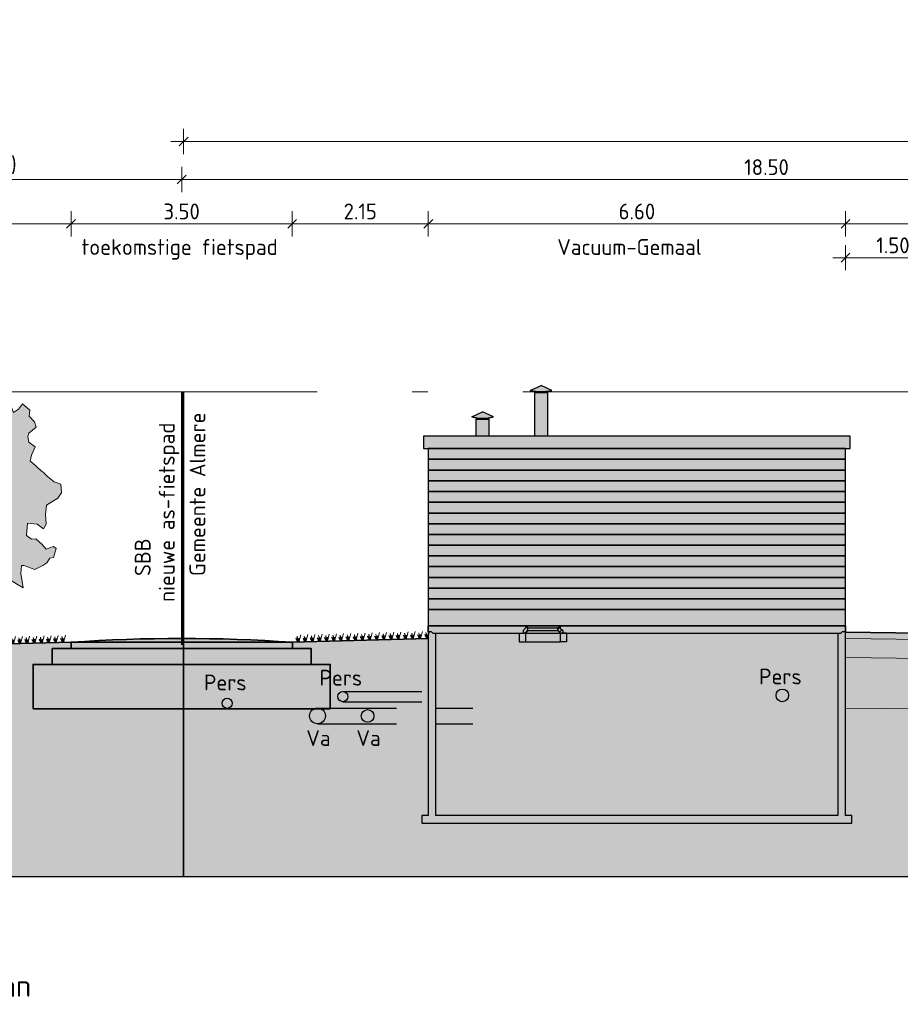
# Model space of a CAD drawing. Header units: metres. Extents: x 150805 to 161014, y 478675 to 486369.
# Tile 34 of 35: x 160978 to 160992, y 478707 to 478722. Entities that reach past the tile are written whole.
import ezdxf

# ---------------------------------------------------------------- set-up
doc = ezdxf.new("R2010")
doc.units = ezdxf.units.M
for name, pattern in [('AL-NAP_LIJN', [15.25, 12, -1.5, 0.25, -1.5]), ('DASHED2', [0.375, 0.25, -0.125]), ('XX-HART', [12, 4, -2, 0, -2, 4])]:
    doc.linetypes.add(name, pattern=pattern)
doc.layers.get('0').update_dxf_attribs({"lineweight": 25})
doc.layers.get('Defpoints').update_dxf_attribs({"lineweight": 25, "true_color": 0xff7fff})
for name, color, linetype, lineweight in [('N-WE-GR-BOOM-1e-A', 90, 'Continuous', 25), ('N-WE-GR-BOOM-1e-SD', 90, 'Continuous', 25), ('N-WE-VH-KANTVERHARDING-G', 7, 'Continuous', 35), ('X-XX-AL-M', 7, 'Continuous', 18), ('X-XX-AL-NAP-G', 7, 'AL-NAP_LIJN', 18), ('X-XX-AL-PROFIEL-B-G', 7, 'Continuous', 9), ('X-XX-AL-T25', 7, 'Continuous', 25), ('X-XX-AL-T35', 7, 'Continuous', 35)]:
    doc.layers.add(name, color=color, linetype=linetype, lineweight=lineweight)
for name, color, linetype, lineweight, true_color in [('N-WE-GR-BOOM-S', 7, 'Continuous', 40, 0x009900), ('N-WE-KG-GRENS_PERCEEL-G', 150, 'KG-PERCEEL', 35, 0x007fff), ('X-XX-AL-HARTLIJN-G', 7, 'XX-HART', 35, 0xff2e2e)]:
    doc.layers.add(name, color=color, linetype=linetype, lineweight=lineweight, true_color=true_color)
doc.layers.add('N-WE-GR-WEGEN-A', color=7, linetype='Continuous', lineweight=40, true_color=0xffd6ad, transparency=0.4)
doc.styles.add('NLCS-ISO-M100-T25', font='NLCS-ISO.ttf')
doc.styles.add('NLCS-ISO-M100-T35', font='NLCS-ISO.ttf')
doc.styles.get("Standard").update_dxf_attribs({"font": 'NLCS-ISO.ttf'})
doc.linetypes.add('KG-PERCEEL', pattern='A,5.5,-2,["P",Standard,S=1.8,R=0,X=-0.5,Y=-0.9],-2,5.5,-2,[5,NLCS.shx,S=0.75,R=0,X=0,Y=0],-2', length=19)
doc.dimstyles.new('NLCS-M100-T25-SCHRAP-X_L2_H1', dxfattribs={"dimscale": 0.1, "dimtxt": 2.5, "dimasz": 1.4, "dimexe": 2, "dimexo": 2, "dimgap": 0.7, "dimtad": 1, "dimzin": 0, "dimdsep": 46, "dimtxsty": 'NLCS-ISO-M100-T25', "dimblk": 'OBLIQUE', "dimcen": 0, "dimdle": 2, "dimclrd": 256, "dimclre": 256, "dimclrt": 256, "dimadec": 1, "dimazin": 0, "dimtfac": 1, "dimtofl": 0, "dimtmove": 1, "dimatfit": 0, "dimldrblk": 'OBLIQUE', "dimfxl": 2, "dimfxlon": 1, "dimtfill": 1, "dimtfillclr": 254, "dimtolj": 1, "dimtzin": 0, "dimlwd": 18, "dimlwe": 18, "dimarcsym": 0})

# ---------------------------------------------------------------- blocks, each defined once
blk = doc.blocks.new('_Oblique')
at = {"color": 0, "linetype": 'ByBlock', "lineweight": -2}
blk.add_line((-0.5, -0.5), (0.5, 0.5), dxfattribs=at)
blk = doc.blocks.new('*D65')
at = {"layer": 'Defpoints', "color": 0, "transparency": 16777216}
for p in [(160980.67, 478719.78), (160999.17, 478719.286), (160980.67, 478717.622)]:
    blk.add_point(p, dxfattribs=at)
at = {"layer": 'X-XX-AL-M', "linetype": 'Continuous', "lineweight": 18, "transparency": 16777216}
for p, q in [((160980.67, 478719.58), (160980.67, 478719.98)), ((160999.17, 478719.58), (160999.17, 478719.98)), ((160999.37, 478719.78), (160980.47, 478719.78))]:
    blk.add_line(p, q, dxfattribs=at)
at = {"layer": 'X-XX-AL-M', "lineweight": 18, "transparency": 16777216, "xscale": 0.14, "yscale": 0.14, "zscale": 0.14, "rotation": 180}
blk.add_blockref('_Oblique', (160980.67, 478719.78), dxfattribs=at)
at = {"layer": 'X-XX-AL-M', "lineweight": 18, "transparency": 16777216, "xscale": 0.14, "yscale": 0.14, "zscale": 0.14}
blk.add_blockref('_Oblique', (160999.17, 478719.78), dxfattribs=at)
at = {"layer": 'X-XX-AL-M', "transparency": 16777216, "insert": (160989.92, 478719.975), "char_height": 0.25, "attachment_point": 5, "style": 'NLCS-ISO-M100-T25', "bg_fill": 3, "box_fill_scale": 1.1, "bg_fill_color": 256, "bg_fill_true_color": 13158600, "bg_fill_transparency": 0}
blk.add_mtext('\\A1;18.50', dxfattribs=at)
blk = doc.blocks.new('*D66')
at = {"layer": 'Defpoints', "color": 0, "transparency": 16777216}
for p in [(160978.92, 478719.079), (160978.92, 478712.393), (160974.392, 478711.933)]:
    blk.add_point(p, dxfattribs=at)
at = {"layer": 'X-XX-AL-M', "linetype": 'Continuous', "lineweight": 18, "transparency": 16777216}
for p, q in [((160974.392, 478718.879), (160974.392, 478719.279)), ((160978.92, 478718.879), (160978.92, 478719.279)), ((160974.192, 478719.079), (160979.12, 478719.079))]:
    blk.add_line(p, q, dxfattribs=at)
at = {"layer": 'X-XX-AL-M', "lineweight": 18, "transparency": 16777216, "xscale": 0.14, "yscale": 0.14, "zscale": 0.14, "rotation": 180}
blk.add_blockref('_Oblique', (160974.392, 478719.079), dxfattribs=at)
at = {"layer": 'X-XX-AL-M', "lineweight": 18, "transparency": 16777216, "xscale": 0.14, "yscale": 0.14, "zscale": 0.14}
blk.add_blockref('_Oblique', (160978.92, 478719.079), dxfattribs=at)
at = {"layer": 'X-XX-AL-M', "transparency": 16777216, "insert": (160976.656, 478719.274), "char_height": 0.25, "attachment_point": 5, "style": 'NLCS-ISO-M100-T25', "bg_fill": 3, "box_fill_scale": 1.1, "bg_fill_color": 256, "bg_fill_true_color": 13158600, "bg_fill_transparency": 0}
blk.add_mtext('\\A1;ca. 4.53', dxfattribs=at)
blk = doc.blocks.new('*D67')
at = {"layer": 'Defpoints', "color": 0, "transparency": 16777216}
for p in [(160982.418, 478719.079), (160978.92, 478712.393), (160982.418, 478712.473)]:
    blk.add_point(p, dxfattribs=at)
at = {"layer": 'X-XX-AL-M', "linetype": 'Continuous', "lineweight": 18, "transparency": 16777216}
for p, q in [((160978.92, 478718.879), (160978.92, 478719.279)), ((160982.418, 478718.879), (160982.418, 478719.279)), ((160978.72, 478719.079), (160982.618, 478719.079))]:
    blk.add_line(p, q, dxfattribs=at)
at = {"layer": 'X-XX-AL-M', "lineweight": 18, "transparency": 16777216, "xscale": 0.14, "yscale": 0.14, "zscale": 0.14, "rotation": 180}
blk.add_blockref('_Oblique', (160978.92, 478719.079), dxfattribs=at)
at = {"layer": 'X-XX-AL-M', "lineweight": 18, "transparency": 16777216, "xscale": 0.14, "yscale": 0.14, "zscale": 0.14}
blk.add_blockref('_Oblique', (160982.418, 478719.079), dxfattribs=at)
at = {"layer": 'X-XX-AL-M', "transparency": 16777216, "insert": (160980.669, 478719.274), "char_height": 0.25, "attachment_point": 5, "style": 'NLCS-ISO-M100-T25', "bg_fill": 3, "box_fill_scale": 1.1, "bg_fill_color": 256, "bg_fill_true_color": 13158600, "bg_fill_transparency": 0}
blk.add_mtext('\\A1;3.50', dxfattribs=at)
blk = doc.blocks.new('*D68')
at = {"layer": 'Defpoints', "color": 0, "transparency": 16777216}
for p in [(160991.17, 478722.306), (160995.92, 478719.079), (160995.92, 478712.926)]:
    blk.add_point(p, dxfattribs=at)
at = {"layer": 'X-XX-AL-M', "linetype": 'Continuous', "lineweight": 18, "transparency": 16777216}
for p, q in [((160991.17, 478719.279), (160991.17, 478718.879)), ((160995.92, 478718.879), (160995.92, 478719.279)), ((160990.97, 478719.079), (160996.12, 478719.079))]:
    blk.add_line(p, q, dxfattribs=at)
at = {"layer": 'X-XX-AL-M', "lineweight": 18, "transparency": 16777216, "xscale": 0.14, "yscale": 0.14, "zscale": 0.14, "rotation": 180}
blk.add_blockref('_Oblique', (160991.17, 478719.079), dxfattribs=at)
at = {"layer": 'X-XX-AL-M', "lineweight": 18, "transparency": 16777216, "xscale": 0.14, "yscale": 0.14, "zscale": 0.14}
blk.add_blockref('_Oblique', (160995.92, 478719.079), dxfattribs=at)
at = {"layer": 'X-XX-AL-M', "transparency": 16777216, "insert": (160993.545, 478719.274), "char_height": 0.25, "attachment_point": 5, "style": 'NLCS-ISO-M100-T25', "bg_fill": 3, "box_fill_scale": 1.1, "bg_fill_color": 256, "bg_fill_true_color": 13158600, "bg_fill_transparency": 0}
blk.add_mtext('\\A1;4.75', dxfattribs=at)
blk = doc.blocks.new('*D71')
at = {"layer": 'Defpoints', "color": 0, "transparency": 16777216}
for p in [(161008.13, 478720.38), (160980.7, 478717.622), (161008.13, 478716.423)]:
    blk.add_point(p, dxfattribs=at)
at = {"layer": 'X-XX-AL-M', "linetype": 'Continuous', "lineweight": 18, "transparency": 16777216}
for p, q in [((160980.7, 478720.18), (160980.7, 478720.58)), ((161008.13, 478720.18), (161008.13, 478720.58)), ((160980.5, 478720.38), (161008.33, 478720.38))]:
    blk.add_line(p, q, dxfattribs=at)
at = {"layer": 'X-XX-AL-M', "lineweight": 18, "transparency": 16777216, "xscale": 0.14, "yscale": 0.14, "zscale": 0.14, "rotation": 180}
blk.add_blockref('_Oblique', (160980.7, 478720.38), dxfattribs=at)
at = {"layer": 'X-XX-AL-M', "lineweight": 18, "transparency": 16777216, "xscale": 0.14, "yscale": 0.14, "zscale": 0.14}
blk.add_blockref('_Oblique', (161008.13, 478720.38), dxfattribs=at)
at = {"layer": 'X-XX-AL-M', "transparency": 16777216, "insert": (160994.415, 478720.6), "char_height": 0.25, "attachment_point": 5, "style": 'NLCS-ISO-M100-T25', "bg_fill": 3, "box_fill_scale": 1.1, "bg_fill_color": 256, "bg_fill_true_color": 13158600, "bg_fill_transparency": 0}
blk.add_mtext('\\A1;var. 27.43 (RVB)', dxfattribs=at)
blk = doc.blocks.new('*D72')
at = {"layer": 'Defpoints', "color": 0, "transparency": 16777216}
for p in [(160973.25, 478719.78), (160980.67, 478717.622), (160973.25, 478716.423)]:
    blk.add_point(p, dxfattribs=at)
at = {"layer": 'X-XX-AL-M', "linetype": 'Continuous', "lineweight": 18, "transparency": 16777216}
for p, q in [((160973.25, 478719.58), (160973.25, 478719.98)), ((160980.67, 478719.58), (160980.67, 478719.98)), ((160980.87, 478719.78), (160973.05, 478719.78))]:
    blk.add_line(p, q, dxfattribs=at)
at = {"layer": 'X-XX-AL-M', "lineweight": 18, "transparency": 16777216, "xscale": 0.14, "yscale": 0.14, "zscale": 0.14, "rotation": 180}
blk.add_blockref('_Oblique', (160973.25, 478719.78), dxfattribs=at)
at = {"layer": 'X-XX-AL-M', "lineweight": 18, "transparency": 16777216, "xscale": 0.14, "yscale": 0.14, "zscale": 0.14}
blk.add_blockref('_Oblique', (160980.67, 478719.78), dxfattribs=at)
at = {"layer": 'X-XX-AL-M', "transparency": 16777216, "insert": (160976.96, 478720), "char_height": 0.25, "attachment_point": 5, "style": 'NLCS-ISO-M100-T25', "bg_fill": 3, "box_fill_scale": 1.1, "bg_fill_color": 256, "bg_fill_true_color": 13158600, "bg_fill_transparency": 0}
blk.add_mtext('\\A1;var. 7.42 (SBB)', dxfattribs=at)
blk = doc.blocks.new('*D62')
at = {"layer": 'Defpoints', "color": 0, "transparency": 16777216}
for p in [(160991.17, 478722.306), (160984.57, 478719.079), (160984.57, 478715.723)]:
    blk.add_point(p, dxfattribs=at)
at = {"layer": 'X-XX-AL-M', "linetype": 'Continuous', "lineweight": 18, "transparency": 16777216}
for p, q in [((160984.57, 478718.879), (160984.57, 478719.279)), ((160991.17, 478719.279), (160991.17, 478718.879)), ((160991.37, 478719.079), (160984.37, 478719.079))]:
    blk.add_line(p, q, dxfattribs=at)
at = {"layer": 'X-XX-AL-M', "lineweight": 18, "transparency": 16777216, "xscale": 0.14, "yscale": 0.14, "zscale": 0.14, "rotation": 180}
blk.add_blockref('_Oblique', (160984.57, 478719.079), dxfattribs=at)
at = {"layer": 'X-XX-AL-M', "lineweight": 18, "transparency": 16777216, "xscale": 0.14, "yscale": 0.14, "zscale": 0.14}
blk.add_blockref('_Oblique', (160991.17, 478719.079), dxfattribs=at)
at = {"layer": 'X-XX-AL-M', "transparency": 16777216, "insert": (160987.87, 478719.274), "char_height": 0.25, "attachment_point": 5, "style": 'NLCS-ISO-M100-T25', "bg_fill": 3, "box_fill_scale": 1.1, "bg_fill_color": 256, "bg_fill_true_color": 13158600, "bg_fill_transparency": 0}
blk.add_mtext('\\A1;6.60', dxfattribs=at)
blk = doc.blocks.new('*D63')
at = {"layer": 'Defpoints', "color": 0, "transparency": 16777216}
for p in [(160982.418, 478719.079), (160984.57, 478715.723), (160982.418, 478712.473)]:
    blk.add_point(p, dxfattribs=at)
at = {"layer": 'X-XX-AL-M', "linetype": 'Continuous', "lineweight": 18, "transparency": 16777216}
for p, q in [((160982.418, 478718.879), (160982.418, 478719.279)), ((160984.57, 478718.879), (160984.57, 478719.279)), ((160984.77, 478719.079), (160982.218, 478719.079))]:
    blk.add_line(p, q, dxfattribs=at)
at = {"layer": 'X-XX-AL-M', "lineweight": 18, "transparency": 16777216, "xscale": 0.14, "yscale": 0.14, "zscale": 0.14, "rotation": 180}
blk.add_blockref('_Oblique', (160982.418, 478719.079), dxfattribs=at)
at = {"layer": 'X-XX-AL-M', "lineweight": 18, "transparency": 16777216, "xscale": 0.14, "yscale": 0.14, "zscale": 0.14}
blk.add_blockref('_Oblique', (160984.57, 478719.079), dxfattribs=at)
at = {"layer": 'X-XX-AL-M', "transparency": 16777216, "insert": (160983.494, 478719.274), "char_height": 0.25, "attachment_point": 5, "style": 'NLCS-ISO-M100-T25', "bg_fill": 3, "box_fill_scale": 1.1, "bg_fill_color": 256, "bg_fill_true_color": 13158600, "bg_fill_transparency": 0}
blk.add_mtext('\\A1;2.15', dxfattribs=at)
blk = doc.blocks.new('*D64')
at = {"layer": 'Defpoints', "linetype": 'Continuous', "lineweight": 18, "transparency": 16777216}
for p, q in [((160991.17, 478718.343), (160991.17, 478718.743)), ((160992.67, 478718.343), (160992.67, 478718.743)), ((160992.87, 478718.543), (160990.97, 478718.543))]:
    blk.add_line(p, q, dxfattribs=at)
at = {"layer": 'Defpoints', "color": 0, "transparency": 16777216}
for p in [(160991.17, 478718.543), (160991.17, 478715.723), (160992.67, 478712.073)]:
    blk.add_point(p, dxfattribs=at)
at = {"layer": 'Defpoints', "lineweight": 18, "transparency": 16777216, "xscale": 0.14, "yscale": 0.14, "zscale": 0.14, "rotation": 180}
blk.add_blockref('_Oblique', (160991.17, 478718.543), dxfattribs=at)
at = {"layer": 'Defpoints', "lineweight": 18, "transparency": 16777216, "xscale": 0.14, "yscale": 0.14, "zscale": 0.14}
blk.add_blockref('_Oblique', (160992.67, 478718.543), dxfattribs=at)
at = {"layer": 'Defpoints', "transparency": 16777216, "insert": (160991.92, 478718.738), "char_height": 0.25, "attachment_point": 5, "style": 'NLCS-ISO-M100-T25', "bg_fill": 3, "box_fill_scale": 1.1, "bg_fill_color": 256, "bg_fill_true_color": 13158600, "bg_fill_transparency": 0}
blk.add_mtext('\\A1;1.50', dxfattribs=at)
blk = doc.blocks.new('SGR-BOOM_S01_V_ZIJ-D')
at = {"layer": 'N-WE-GR-BOOM-1e-A', "transparency": 33554585}
h = blk.add_hatch(color=256, dxfattribs=at)
h.dxf.hatch_style = 1
h.set_gradient(color1=(254, 204, 102), color2=(108, 181, 90), tint=1, name='CYLINDER')
h.paths.add_polyline_path([(-1.056, 11.496), (-0.874, 11.68), (-0.792, 11.622), (-0.684, 11.475), (-0.477, 11.294), (-0.312, 11.337), (-0.253, 11.231), (-0.105, 11.091), (0.102, 11.028), (0.349, 11.012), (0.538, 10.99), (0.556, 10.931), (0.353, 10.535), (0.462, 10.124), (0.668, 10.149), (0.893, 10.004), (1.224, 9.8), (1.454, 9.761), (1.661, 9.663), (1.763, 9.457), (1.582, 9.209), (1.643, 8.962), (1.849, 8.94), (1.975, 8.676), (2.018, 8.511), (1.795, 8.362), (1.797, 8.115), (2.062, 8.035), (2.188, 7.789), (2.376, 7.896), (2.539, 8.062), (2.829, 7.858), (2.807, 7.67), (3.015, 7.489), (3.081, 7.325), (2.794, 7.134), (2.753, 7.034), (2.796, 6.845), (3.044, 6.706), (2.899, 6.434), (2.842, 6.251), (2.942, 6.187), (3.274, 5.943), (3.357, 5.902), (3.523, 5.762), (3.795, 5.599), (4.06, 5.519), (4.086, 5.248), (3.94, 5.082), (3.489, 4.855), (3.45, 4.566), (3.476, 4.254), (3.371, 4.112), (3.122, 4.252), (2.734, 4.29), (2.695, 3.901), (2.902, 3.779), (3.067, 3.798), (3.316, 3.611), (3.482, 3.471), (3.77, 3.556), (3.87, 3.492), (3.772, 3.203), (3.625, 3.184), (3.503, 3.036), (3.339, 2.952), (3.033, 2.826), (2.597, 2.946), (2.497, 2.946), (2.475, 2.698), (2.561, 2.246), (2.337, 2.35), (2.023, 2.512), (1.652, 2.527), (1.282, 2.4), (1.018, 2.357), (0.91, 2.645), (1.031, 2.934), (0.824, 3.038), (0.559, 2.995), (0.534, 3.219), (0.303, 3.447), (-0.274, 3.442), (-0.497, 3.358), (-0.618, 2.986), (-0.906, 2.86), (-1.193, 2.793), (-1.315, 2.568), (-1.354, 2.256), (-1.624, 2.154), (-1.931, 2.21), (-2.175, 1.879), (-2.504, 1.694), (-2.669, 1.816), (-3.066, 2.019), (-3.33, 1.952), (-3.536, 2.015), (-3.622, 2.427), (-3.376, 2.593), (-3.278, 2.818), (-3.279, 3.006), (-3.544, 2.981), (-3.61, 3.169), (-3.752, 3.25), (-3.981, 3.207), (-4.247, 3.328), (-4.249, 3.535), (-4.086, 3.724), (-3.988, 4.013), (-4.048, 4.195), (-4.115, 4.483), (-3.869, 4.633), (-3.682, 4.817), (-3.684, 5.046), (-3.891, 5.145), (-3.933, 5.333), (-3.958, 5.515), (-4.061, 5.826), (-3.854, 5.787), (-3.691, 5.912), (-3.798, 6.117), (-3.758, 6.3), (-3.595, 6.425), (-3.572, 6.59), (-3.657, 6.818), (-3.782, 7.024), (-3.701, 7.207), (-3.519, 7.291), (-3.497, 7.456), (-3.482, 7.827), (-3.73, 7.948), (-3.832, 8.136), (-3.485, 8.239), (-3.297, 8.281), (-3.115, 8.348), (-2.868, 8.432), (-2.745, 8.392), (-2.64, 8.575), (-2.642, 8.846), (-2.477, 8.847), (-2.336, 8.889), (-2.479, 9.053), (-2.523, 9.383), (-2.359, 9.507), (-2.179, 9.815), (-2.222, 10.085), (-1.993, 10.128), (-1.911, 10.212), (-2.036, 10.334), (-2.143, 10.475), (-1.955, 10.582), (-1.626, 10.644), (-1.402, 10.628), (-1.197, 10.753), (-1.239, 10.876), (-1.405, 10.975), (-1.177, 11.165), (-1.036, 11.266)])
h = blk.add_hatch(color=256, dxfattribs=at)
h.dxf.hatch_style = 1
h.set_gradient(color1=(99, 100, 102), color2=(88, 186, 72), tint=1, name='INVCURVED')
h.paths.add_polyline_path([(-0.098, 2.001), (0.128, 2.415), (0.374, 2.664), (0.861, 3.02), (0.824, 3.038), (0.559, 2.995), (0.557, 3.016), (0.044, 2.703), (-0.243, 2.43), (-0.285, 2.553), (-0.229, 2.989), (-0.233, 3.442), (-0.274, 3.442), (-0.497, 3.358), (-0.618, 2.986), (-0.646, 2.974), (-0.573, 2.492), (-0.693, 2.079), (-1.09, 2.364), (-1.33, 2.45), (-1.356, 2.244), (-1.064, 2.093), (-0.774, 1.848), (-0.648, 1.502), (-0.667, 0.925), (-0.846, 0.488), (-1.08, 0), (0, 0), (-0.126, 0.287), (-0.227, 0.452), (-0.296, 0.904), (-0.259, 1.505)])
at = {"lineweight": 0}
for p, q in [((-0.233, 3.442), (-0.229, 2.989)), ((-0.573, 2.492), (-0.646, 2.974)), ((-0.229, 2.989), (-0.285, 2.553)), ((0.044, 2.703), (0.557, 3.016)), ((0.861, 3.02), (0.374, 2.664)), ((-0.693, 2.079), (-0.573, 2.492)), ((-0.285, 2.553), (-0.243, 2.43)), ((-0.243, 2.43), (0.044, 2.703)), ((0.374, 2.664), (0.128, 2.415)), ((-1.368, 2.251), (-1.064, 2.093)), ((-1.33, 2.45), (-1.09, 2.364)), ((-1.09, 2.364), (-0.693, 2.079)), ((0.128, 2.415), (-0.098, 2.001)), ((-1.064, 2.093), (-0.774, 1.848)), ((-0.098, 2.001), (-0.259, 1.505)), ((-0.774, 1.848), (-0.648, 1.502)), ((-0.648, 1.502), (-0.667, 0.925)), ((-0.259, 1.505), (-0.296, 0.904)), ((-0.667, 0.925), (-0.846, 0.488)), ((-0.296, 0.904), (-0.227, 0.452)), ((-0.846, 0.488), (-1.08, 0)), ((-0.227, 0.452), (-0.126, 0.287)), ((-1.08, 0), (0, 0)), ((-0.126, 0.287), (0, 0))]:
    blk.add_line(p, q, dxfattribs=at)
at = {"lineweight": 0, "flags": 128}
blk.add_lwpolyline([(-1.056, 11.496), (-0.874, 11.68), (-0.792, 11.622), (-0.684, 11.475), (-0.477, 11.294), (-0.312, 11.337), (-0.253, 11.231), (-0.105, 11.091), (0.102, 11.028), (0.349, 11.012), (0.538, 10.99), (0.556, 10.931), (0.353, 10.535), (0.462, 10.124), (0.668, 10.149), (0.893, 10.004), (1.224, 9.8), (1.454, 9.761), (1.661, 9.663), (1.763, 9.457), (1.582, 9.209), (1.643, 8.962), (1.849, 8.94), (1.975, 8.676), (2.018, 8.511), (1.795, 8.362), (1.797, 8.115), (2.062, 8.035), (2.188, 7.789), (2.376, 7.896), (2.539, 8.062), (2.829, 7.858), (2.807, 7.67), (3.015, 7.489), (3.081, 7.325), (2.794, 7.134), (2.753, 7.034), (2.796, 6.845), (3.044, 6.706), (2.899, 6.434), (2.842, 6.251), (2.942, 6.187), (3.274, 5.943), (3.357, 5.902), (3.523, 5.762), (3.795, 5.599), (4.06, 5.519), (4.086, 5.248), (3.94, 5.082), (3.489, 4.855), (3.45, 4.566), (3.476, 4.254), (3.371, 4.112), (3.122, 4.252), (2.734, 4.29), (2.695, 3.901), (2.902, 3.779), (3.067, 3.798), (3.316, 3.611), (3.482, 3.471), (3.77, 3.556), (3.87, 3.492), (3.772, 3.203), (3.625, 3.184), (3.503, 3.036), (3.339, 2.952), (3.033, 2.826), (2.597, 2.946), (2.497, 2.946), (2.475, 2.698), (2.561, 2.246), (2.337, 2.35), (2.023, 2.512), (1.652, 2.527), (1.282, 2.4), (1.018, 2.357), (0.91, 2.645), (1.031, 2.934), (0.824, 3.038), (0.559, 2.995), (0.534, 3.219), (0.303, 3.447), (-0.274, 3.442), (-0.497, 3.358), (-0.618, 2.986), (-0.906, 2.86), (-1.193, 2.793), (-1.315, 2.568), (-1.354, 2.256), (-1.624, 2.154), (-1.931, 2.21), (-2.175, 1.879), (-2.504, 1.694), (-2.669, 1.816), (-3.066, 2.019), (-3.33, 1.952), (-3.536, 2.015), (-3.622, 2.427), (-3.376, 2.593), (-3.278, 2.818), (-3.279, 3.006), (-3.544, 2.981), (-3.61, 3.169), (-3.752, 3.25), (-3.981, 3.207), (-4.247, 3.328), (-4.249, 3.535), (-4.086, 3.724), (-3.988, 4.013), (-4.048, 4.195), (-4.115, 4.483), (-3.869, 4.633), (-3.682, 4.817), (-3.684, 5.046), (-3.891, 5.145), (-3.933, 5.333), (-3.958, 5.515), (-4.061, 5.826), (-3.854, 5.787), (-3.691, 5.912), (-3.798, 6.117), (-3.758, 6.3), (-3.595, 6.425), (-3.572, 6.59), (-3.657, 6.818), (-3.782, 7.024), (-3.701, 7.207), (-3.519, 7.291), (-3.497, 7.456), (-3.482, 7.827), (-3.73, 7.948), (-3.832, 8.136), (-3.485, 8.239), (-3.297, 8.281), (-3.115, 8.348), (-2.868, 8.432), (-2.745, 8.392), (-2.64, 8.575), (-2.642, 8.846), (-2.477, 8.847), (-2.336, 8.889), (-2.479, 9.053), (-2.523, 9.383), (-2.359, 9.507), (-2.179, 9.815), (-2.222, 10.085), (-1.993, 10.128), (-1.911, 10.212), (-2.036, 10.334), (-2.143, 10.475), (-1.955, 10.582), (-1.626, 10.644), (-1.402, 10.628), (-1.197, 10.753), (-1.239, 10.876), (-1.405, 10.975), (-1.177, 11.165), (-1.036, 11.266)], close=True, dxfattribs=at)
at = {"layer": 'Defpoints'}
blk.add_line((-0.54, -0.119), (-0.54, 0.13), dxfattribs=at)
blk = doc.blocks.new('Gras-01')
at = {"layer": 'N-WE-GR-BOOM-S', "color": 85, "lineweight": 9, "true_color": 0x58ba48}
for p, q in [((0, 0), (0.004, 0.063)), ((0.003, 0), (0.034, 0.114))]:
    blk.add_line(p, q, dxfattribs=at)
at = {"layer": 'N-WE-GR-BOOM-S', "color": 85, "lineweight": 9, "true_color": 0x58ba48, "flags": 128}
for points in [[(-0.042, 0.06, 0.10285), (-0.006, 0)], [(-0.042, 0.06, -0.10285), (-0.006, 0)], [(-0.002, 0, -0.071887), (-0.022, 0.092)], [(-0.002, 0, 0.071887), (-0.022, 0.092)]]:
    blk.add_lwpolyline(points, format="xyb", dxfattribs=at)
blk = doc.blocks.new('*U274')
at = {"layer": 'N-WE-VH-KANTVERHARDING-G', "rotation": 358.3913689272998}
blk.add_blockref('Gras-01', (0.101, 0), dxfattribs=at)
blk = doc.blocks.new('*U275')
at = {"layer": 'N-WE-VH-KANTVERHARDING-G', "color": 0, "linetype": 'ByBlock', "lineweight": -2, "transparency": 16777216, "rotation": 1.608631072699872}
for p in [(160982.417, 478712.463), (160982.53, 478712.466), (160982.643, 478712.469), (160982.756, 478712.472), (160982.87, 478712.475), (160982.983, 478712.479), (160983.096, 478712.482), (160983.209, 478712.485), (160983.323, 478712.488), (160983.436, 478712.491), (160983.549, 478712.494), (160983.662, 478712.498), (160983.776, 478712.501), (160983.889, 478712.504), (160984.002, 478712.507), (160984.116, 478712.51), (160984.229, 478712.514), (160984.342, 478712.517), (160984.455, 478712.52)]:
    blk.add_blockref('*U274', p, dxfattribs=at)
blk = doc.blocks.new('*U276')
at = {"layer": 'N-WE-VH-KANTVERHARDING-G', "rotation": 178.4324681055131}
blk.add_blockref('Gras-01', (0.126, 0), dxfattribs=at)
blk = doc.blocks.new('*U277')
at = {"layer": 'N-WE-VH-KANTVERHARDING-G', "color": 0, "linetype": 'ByBlock', "lineweight": -2, "transparency": 16777216}
for p, rotation in [((160978.017, 478712.438), 181.5675318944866), ((160978.131, 478712.441), 181.5675318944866), ((160978.244, 478712.444), 181.5675318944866), ((160978.357, 478712.447), 181.5675318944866), ((160978.47, 478712.45), 181.5675318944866), ((160978.584, 478712.453), 181.5675318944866), ((160978.697, 478712.456), 181.5675318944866), ((160978.81, 478712.46), 181.5675318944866), ((160978.923, 478712.463), 181.5675318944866), ((160976.894, 478712.289), 188.0962182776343), ((160977.007, 478712.305), 188.0962182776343), ((160977.119, 478712.321), 188.0962182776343), ((160977.231, 478712.337), 188.0962182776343), ((160977.343, 478712.353), 188.0962182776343), ((160977.455, 478712.369), 188.0962182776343), ((160977.568, 478712.385), 188.0962182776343), ((160977.68, 478712.401), 188.0962182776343), ((160977.792, 478712.417), 188.0962182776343), ((160977.904, 478712.433), 188.0962182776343), ((160975.885, 478712.146), 188.0962182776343), ((160975.997, 478712.161), 188.0962182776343), ((160976.109, 478712.177), 188.0962182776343), ((160976.221, 478712.193), 188.0962182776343), ((160976.334, 478712.209), 188.0962182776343), ((160976.446, 478712.225), 188.0962182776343), ((160976.558, 478712.241), 188.0962182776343), ((160976.67, 478712.257), 188.0962182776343), ((160976.782, 478712.273), 188.0962182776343), ((160974.763, 478711.986), 188.0962182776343), ((160974.875, 478712.002), 188.0962182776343), ((160974.987, 478712.018), 188.0962182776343), ((160975.1, 478712.034), 188.0962182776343), ((160975.212, 478712.05), 188.0962182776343), ((160975.324, 478712.066), 188.0962182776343), ((160975.436, 478712.082), 188.0962182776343), ((160975.548, 478712.098), 188.0962182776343), ((160975.66, 478712.114), 188.0962182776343), ((160975.773, 478712.13), 188.0962182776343), ((160970.973, 478711.933), 180), ((160971.087, 478711.933), 180), ((160971.2, 478711.933), 180), ((160971.313, 478711.933), 180), ((160971.427, 478711.933), 180), ((160971.54, 478711.933), 180), ((160971.653, 478711.933), 180), ((160971.767, 478711.933), 180), ((160971.88, 478711.933), 180), ((160971.993, 478711.933), 180), ((160972.107, 478711.933), 180), ((160972.191, 478711.858), 137.7490276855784), ((160972.275, 478711.782), 137.7490276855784), ((160974.426, 478711.938), 188.0962182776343), ((160974.539, 478711.954), 188.0962182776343), ((160974.651, 478711.97), 188.0962182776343), ((160972.359, 478711.706), 137.7490276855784), ((160972.443, 478711.629), 137.7490276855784), ((160974.25, 478711.804), 222.2509723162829), ((160974.334, 478711.881), 222.2509723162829), ((160972.526, 478711.553), 137.7490276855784), ((160972.61, 478711.477), 137.7490276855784), ((160974.082, 478711.652), 222.2509723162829), ((160974.166, 478711.728), 222.2509723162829), ((160972.694, 478711.401), 137.7490276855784), ((160972.778, 478711.325), 137.7490276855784), ((160973.914, 478711.5), 222.2509723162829), ((160973.998, 478711.576), 222.2509723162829), ((160972.862, 478711.249), 137.7490276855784), ((160972.946, 478711.172), 137.7490276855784), ((160973.747, 478711.347), 222.2509723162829), ((160973.831, 478711.423), 222.2509723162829), ((160973.04, 478711.123), 180), ((160973.153, 478711.123), 180), ((160973.267, 478711.123), 180), ((160973.38, 478711.123), 180), ((160973.493, 478711.123), 180), ((160973.579, 478711.195), 222.2509723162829), ((160973.663, 478711.271), 222.2509723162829)]:
    blk.add_blockref('*U276', p, dxfattribs=dict(at, rotation=rotation))

msp = doc.modelspace()

# ---------------------------------------------------------------- hatches: boundary and pattern name
at = {"layer": 'N-WE-GR-WEGEN-A', "true_color": 0x939598, "transparency": 33554559}
h = msp.add_hatch(color=252, dxfattribs=at)
h.dxf.hatch_style = 1
h.paths.add_polyline_path([(160991.245, 478715.723), (160984.495, 478715.723), (160984.495, 478715.525), (160991.245, 478715.525)])
at = {"layer": 'N-WE-GR-WEGEN-A', "true_color": 0xf26722, "transparency": 33554559}
h = msp.add_hatch(color=30, dxfattribs=at)
h.dxf.hatch_style = 1
h.set_gradient(color1=(247, 171, 174), color2=(242, 103, 34), name='INVCYLINDER')
h.paths.add_polyline_path([(160991.17, 478715.525), (160984.57, 478715.525), (160984.57, 478712.723), (160991.17, 478712.723)])
at = {"layer": 'N-WE-GR-WEGEN-A', "true_color": 0x999b37, "transparency": 33554559}
h = msp.add_hatch(color=55, dxfattribs=at)
h.dxf.hatch_style = 1
h.paths.add_polyline_path([(160991.17, 478712.723), (160984.569, 478712.723), (160984.569, 478709.723), (160984.468, 478709.723), (160984.468, 478709.603), (160991.27, 478709.603), (160991.27, 478709.723), (160991.169, 478709.723)])
at = {"layer": 'N-WE-GR-WEGEN-A', "true_color": 0xf8991e, "transparency": 33554534}
h = msp.add_hatch(color=30, dxfattribs=at)
h.dxf.hatch_style = 1
h.set_gradient(color1=(248, 153, 30), color2=(241, 235, 31), name='INVCURVED')
h.paths.add_polyline_path([(161006.159, 478712.114), (161004.42, 478712.463), (161002.42, 478712.563), (161002.42, 478712.429), (161002.62, 478712.429), (161002.62, 478712.129), (161002.82, 478712.129), (161002.82, 478711.129), (160995.42, 478711.129), (160995.42, 478712.129), (160995.72, 478712.129), (160995.72, 478712.429), (160995.92, 478712.429), (160995.92, 478712.563), (160991.17, 478712.623), (160991.17, 478709.723), (160991.27, 478709.723), (160991.27, 478709.603), (160984.468, 478709.603), (160984.468, 478709.723), (160984.568, 478709.723), (160984.57, 478712.523), (160982.417, 478712.463), (160982.42, 478712.362), (160982.72, 478712.362), (160982.72, 478712.112), (160983.02, 478712.112), (160983.02, 478711.412), (160978.32, 478711.412), (160978.32, 478712.112), (160978.62, 478712.112), (160978.62, 478712.362), (160978.92, 478712.362), (160978.923, 478712.463), (160977.921, 478712.435), (160974.392, 478711.933), (160973.5, 478711.123), (160973, 478711.123), (160972.108, 478711.933), (160970.778, 478711.933), (160970.778, 478708.76), (161014.15, 478708.76), (161014.15, 478711.903), (161010.869, 478711.903), (161009.13, 478710.323), (161008.13, 478710.323)])
at = {"layer": 'N-WE-GR-WEGEN-A', "true_color": 0x939598, "transparency": 33554559}
h = msp.add_hatch(color=252, dxfattribs=at)
h.dxf.hatch_style = 1
h.paths.add_polyline_path([(160978.92, 478712.462), (160982.42, 478712.462, 0.034691)])
h = msp.add_hatch(color=252, dxfattribs=at)
h.dxf.hatch_style = 1
h.paths.add_polyline_path([(160982.42, 478712.462), (160978.92, 478712.462), (160978.92, 478712.362), (160982.42, 478712.362)])
at = {"layer": 'N-WE-GR-WEGEN-A', "true_color": 0xfeeab9, "transparency": 33554559}
h = msp.add_hatch(color=254, dxfattribs=at)
h.dxf.hatch_style = 1
h.paths.add_polyline_path([(160982.72, 478712.362), (160978.62, 478712.362), (160978.62, 478712.112), (160982.72, 478712.112)])
h = msp.add_hatch(color=254, dxfattribs=at)
h.dxf.hatch_style = 1
h.paths.add_polyline_path([(160983.02, 478712.112), (160978.32, 478712.112), (160978.32, 478711.412), (160983.02, 478711.412)])

# ---------------------------------------------------------------- linework, layer by layer
at = {"color": 0, "linetype": 'ByBlock'}
for p, q in [((160986.108, 478712.723), (160986.116, 478712.723)), ((160986.108, 478712.723), (160986.108, 478712.685)), ((160986.108, 478712.688), (160986.127, 478712.708)), ((160986.116, 478712.723), (160986.658, 478712.723)), ((160986.116, 478712.723), (160986.139, 478712.692)), ((160986.619, 478712.665), (160986.658, 478712.704)), ((160986.65, 478712.723), (160986.627, 478712.692)), ((160986.658, 478712.723), (160986.658, 478712.685)), ((160986.008, 478712.608), (160986.108, 478712.608)), ((160986.008, 478712.608), (160986.008, 478712.468)), ((160986.108, 478712.685), (160986.07, 478712.646)), ((160986.07, 478712.646), (160986.07, 478712.615)), ((160986.07, 478712.615), (160986.07, 478712.608)), ((160986.108, 478712.608), (160986.07, 478712.608)), ((160986.095, 478712.608), (160986.146, 478712.659)), ((160986.146, 478712.646), (160986.108, 478712.608)), ((160986.108, 478712.608), (160986.108, 478712.468)), ((160986.108, 478712.608), (160986.658, 478712.608)), ((160986.139, 478712.692), (160986.146, 478712.692)), ((160986.146, 478712.692), (160986.619, 478712.692)), ((160986.146, 478712.646), (160986.146, 478712.692)), ((160986.146, 478712.646), (160986.619, 478712.646)), ((160986.619, 478712.646), (160986.619, 478712.692)), ((160986.627, 478712.692), (160986.619, 478712.692)), ((160986.619, 478712.646), (160986.658, 478712.608)), ((160986.644, 478712.622), (160986.682, 478712.66)), ((160986.658, 478712.685), (160986.696, 478712.646)), ((160986.658, 478712.608), (160986.658, 478712.468)), ((160986.758, 478712.608), (160986.658, 478712.608)), ((160986.658, 478712.608), (160986.696, 478712.608)), ((160986.696, 478712.646), (160986.696, 478712.615)), ((160986.696, 478712.615), (160986.696, 478712.608)), ((160986.758, 478712.608), (160986.758, 478712.468)), ((160986.008, 478712.468), (160986.108, 478712.468)), ((160986.108, 478712.469), (160986.658, 478712.469)), ((160986.758, 478712.468), (160986.658, 478712.468))]:
    msp.add_line(p, q, dxfattribs=at)
at = {"color": 0, "linetype": 'ByBlock', "flags": 128}
for points in [[(160984.57, 478712.723), (160984.568, 478709.723), (160984.468, 478709.723), (160984.468, 478709.603), (160991.27, 478709.603), (160991.27, 478709.723), (160991.17, 478709.723), (160991.17, 478712.723)], [(160984.57, 478712.723), (160991.17, 478712.723), (160991.17, 478712.627), (160991.116, 478712.627), (160991.092, 478712.603), (160988.088, 478712.603), (160984.688, 478712.603), (160984.646, 478712.603), (160984.622, 478712.627), (160984.57, 478712.627)]]:
    msp.add_lwpolyline(points, close=True, dxfattribs=at)
msp.add_lwpolyline([(160991.05, 478712.603), (160991.05, 478709.723), (160984.688, 478709.723), (160984.688, 478712.603)], dxfattribs=at)
at = {"layer": 'Defpoints', "linetype": 'DASHED2', "ltscale": 5}
for p, q in [((160983.218, 478711.683), (160984.872, 478711.682)), ((160983.218, 478711.523), (160984.872, 478711.522)), ((160982.818, 478711.423), (160985.276, 478711.423)), ((160982.818, 478711.173), (160985.276, 478711.173))]:
    msp.add_line(p, q, dxfattribs=at)
at = {"layer": 'Defpoints'}
msp.add_line((160970.778, 478708.76), (161014.15, 478708.76), dxfattribs=at)
at = {"layer": 'Defpoints', "color": 6, "true_color": 0xff00ff}
for centre, radius in [((160983.218, 478711.603), 0.08), ((160990.17, 478711.623), 0.1), ((160981.39, 478711.497), 0.08)]:
    msp.add_circle(centre, radius, dxfattribs=at)
at = {"layer": 'Defpoints', "color": 242, "true_color": 0xcd2027}
for centre, radius in [((160982.818, 478711.298), 0.125), ((160983.61, 478711.298), 0.1)]:
    msp.add_circle(centre, radius, dxfattribs=at)
at = {"layer": 'N-WE-VH-KANTVERHARDING-G', "flags": 128}
msp.add_lwpolyline([(160991.17, 478712.623), (160995.92, 478712.561)], dxfattribs=at)
at = {"layer": 'X-XX-AL-NAP-G'}
msp.add_line((160970.815, 478716.423), (161014.15, 478716.423), dxfattribs=at)
at = {"layer": 'X-XX-AL-PROFIEL-B-G'}
for p, q in [((160991.169, 478712.523), (160995.919, 478712.463)), ((160991.17, 478712.223), (160995.72, 478712.165)), ((160991.17, 478711.423), (160995.42, 478711.369))]:
    msp.add_line(p, q, dxfattribs=at)

# ---------------------------------------------------------------- block references
at = {"layer": 'N-WE-GR-BOOM-1e-SD', "xscale": 0.4, "yscale": 0.5, "zscale": 0.5}
msp.add_blockref('SGR-BOOM_S01_V_ZIJ-D', (160977.136, 478712.201), dxfattribs=at)

# ---------------------------------------------------------------- texts
at = {"layer": 'Defpoints', "style": 'NLCS-ISO-M100-T25'}
for s, p in [('Pers', (160981.022, 478711.702)), ('Pers', (160982.85, 478711.777)), ('Pers', (160989.802, 478711.797)), ('Va', (160982.641, 478710.823)), ('Va', (160983.433, 478710.823))]:
    msp.add_text(s, height=0.25, dxfattribs=at).set_placement(p)
at = {"layer": 'X-XX-AL-T35', "insert": (160971.482, 478707.791), "char_height": 0.35, "width": 9.70714, "attachment_point": 1, "style": 'NLCS-ISO-M100-T35'}
msp.add_mtext('Principe profiel 6\\PHippias van Elisweg, 2e deelplan', dxfattribs=at)

# ---------------------------------------------------------------- dimensions: what is measured, and where the dimension line sits
at = {"layer": 'X-XX-AL-M'}
dim = msp.add_linear_dim(base=(160980.67, 478719.78), p1=(160999.17, 478719.286), p2=(160980.67, 478717.622), dimstyle='NLCS-M100-T25-SCHRAP-X_L2_H1', dxfattribs=at)
dim.commit()
dim.dimension.update_dxf_attribs({"geometry": '*D65', "text_midpoint": (160989.92, 478719.975)})

# ---------------------------------------------------------------- next in the draw order: dimensions: what is measured, and where the dimension line sits
dim = msp.add_linear_dim(base=(160995.92, 478719.079), p1=(160991.17, 478722.306), p2=(160995.92, 478712.926), dimstyle='NLCS-M100-T25-SCHRAP-X_L2_H1', dxfattribs=at)
dim.commit()
dim.dimension.update_dxf_attribs({"geometry": '*D68', "text_midpoint": (160993.545, 478719.274)})
dim = msp.add_linear_dim(base=(160978.92, 478719.079), p1=(160974.392, 478711.933), p2=(160978.92, 478712.393), text='ca. <>', dimstyle='NLCS-M100-T25-SCHRAP-X_L2_H1', dxfattribs=at)
dim.commit()
dim.dimension.update_dxf_attribs({"geometry": '*D66', "text_midpoint": (160976.656, 478719.274)})

# ---------------------------------------------------------------- next in the draw order: linework, layer by layer
at = {"layer": 'N-WE-VH-KANTVERHARDING-G', "flags": 128}
msp.add_lwpolyline([(160978.32, 478711.412), (160978.32, 478712.112), (160983.02, 478712.112), (160983.02, 478711.412)], close=True, dxfattribs=at)

# ---------------------------------------------------------------- next in the draw order: dimensions: what is measured, and where the dimension line sits
at = {"layer": 'X-XX-AL-M'}
dim = msp.add_linear_dim(base=(160982.418, 478719.079), p1=(160978.92, 478712.393), p2=(160982.418, 478712.473), dimstyle='NLCS-M100-T25-SCHRAP-X_L2_H1', dxfattribs=at)
dim.commit()
dim.dimension.update_dxf_attribs({"geometry": '*D67', "text_midpoint": (160980.669, 478719.274)})

# ---------------------------------------------------------------- next in the draw order: linework, layer by layer
at = {"layer": 'N-WE-VH-KANTVERHARDING-G', "flags": 128}
msp.add_lwpolyline([(160970.778, 478711.933), (160972.108, 478711.933), (160973, 478711.123), (160973.5, 478711.123), (160974.392, 478711.933), (160977.921, 478712.435), (160978.923, 478712.463)], dxfattribs=at)
msp.add_lwpolyline([(160978.62, 478712.362), (160982.72, 478712.362), (160982.72, 478712.112), (160978.62, 478712.112)], close=True, dxfattribs=at)

# ---------------------------------------------------------------- next in the draw order: block references
at = {"layer": 'N-WE-VH-KANTVERHARDING-G'}
msp.add_blockref('*U277', (0, 0), dxfattribs=at)

# ---------------------------------------------------------------- next in the draw order: texts
at = {"layer": 'X-XX-AL-T25', "color": 240, "true_color": 0xed1f24, "style": 'NLCS-ISO-M100-T25'}
for s, p in [('Gemeente Almere', (160981.044, 478713.51)), ('SBB', (160980.178, 478713.51))]:
    msp.add_text(s, height=0.25, rotation=90, dxfattribs=at).set_placement(p)
at = {"layer": 'X-XX-AL-T25', "style": 'NLCS-ISO-M100-T25'}
msp.add_text('nieuwe as-fietspad', height=0.25, rotation=90, dxfattribs=at).set_placement((160980.559, 478713.102))

# ---------------------------------------------------------------- next in the draw order: dimensions: what is measured, and where the dimension line sits
at = {"layer": 'X-XX-AL-M'}
dim = msp.add_linear_dim(base=(161008.13, 478720.38), p1=(160980.7, 478717.622), p2=(161008.13, 478716.423), text='var. <> (RVB)', dimstyle='NLCS-M100-T25-SCHRAP-X_L2_H1', dxfattribs=at)
dim.commit()
dim.dimension.update_dxf_attribs({"geometry": '*D71', "text_midpoint": (160994.415, 478720.6)})

# ---------------------------------------------------------------- next in the draw order: texts
at = {"layer": 'X-XX-AL-T25', "style": 'NLCS-ISO-M100-T25'}
msp.add_text('Vacuum-Gemaal', height=0.25, dxfattribs=at).set_placement((160986.61, 478718.587))

# ---------------------------------------------------------------- next in the draw order: dimensions: what is measured, and where the dimension line sits
at = {"layer": 'X-XX-AL-M'}
dim = msp.add_linear_dim(base=(160973.25, 478719.78), p1=(160980.67, 478717.622), p2=(160973.25, 478716.423), text='var. <> (SBB)', dimstyle='NLCS-M100-T25-SCHRAP-X_L2_H1', dxfattribs=at)
dim.commit()
dim.dimension.update_dxf_attribs({"geometry": '*D72', "text_midpoint": (160976.96, 478720)})

# ---------------------------------------------------------------- next in the draw order: linework, layer by layer
at = {"layer": 'N-WE-KG-GRENS_PERCEEL-G'}
msp.add_line((160980.7, 478716.423), (160980.7, 478708.76), dxfattribs=at)
at = {"layer": 'X-XX-AL-HARTLIJN-G'}
msp.add_line((160980.67, 478716.423), (160980.67, 478710.868), dxfattribs=at)

# ---------------------------------------------------------------- next in the draw order: dimensions: what is measured, and where the dimension line sits
at = {"layer": 'X-XX-AL-M'}
dim = msp.add_linear_dim(base=(160984.57, 478719.079), p1=(160991.17, 478722.306), p2=(160984.57, 478715.723), dimstyle='NLCS-M100-T25-SCHRAP-X_L2_H1', dxfattribs=at)
dim.commit()
dim.dimension.update_dxf_attribs({"geometry": '*D62', "text_midpoint": (160987.87, 478719.274)})

# ---------------------------------------------------------------- next in the draw order: hatches: boundary and pattern name
at = {"layer": 'N-WE-VH-KANTVERHARDING-G', "transparency": 33554559}
h = msp.add_hatch(color=256, dxfattribs=at)
h.dxf.hatch_style = 1
h.paths.add_polyline_path([(160986.355, 478716.523), (160986.184, 478716.443, 0.132059), (160986.526, 478716.443)])
at = {"layer": 'N-WE-VH-KANTVERHARDING-G', "true_color": 0x939598, "transparency": 33554559}
h = msp.add_hatch(color=252, dxfattribs=at)
h.dxf.hatch_style = 1
h.paths.add_polyline_path([(160986.455, 478716.409), (160986.255, 478716.409), (160986.255, 478715.723), (160986.455, 478715.723)])
at = {"layer": 'N-WE-VH-KANTVERHARDING-G', "transparency": 33554559}
h = msp.add_hatch(color=256, dxfattribs=at)
h.dxf.hatch_style = 1
h.paths.add_polyline_path([(160986.44, 478716.426, -0.064973), (160986.27, 478716.426), (160986.27, 478716.409), (160986.44, 478716.409)])
h = msp.add_hatch(color=256, dxfattribs=at)
h.dxf.hatch_style = 1
h.paths.add_polyline_path([(160985.429, 478716.105), (160985.258, 478716.024, 0.132059), (160985.6, 478716.024)])
at = {"layer": 'N-WE-VH-KANTVERHARDING-G', "true_color": 0x939598, "transparency": 33554559}
h = msp.add_hatch(color=252, dxfattribs=at)
h.dxf.hatch_style = 1
h.paths.add_polyline_path([(160985.529, 478715.99), (160985.329, 478715.99), (160985.329, 478715.723), (160985.529, 478715.723)])
at = {"layer": 'N-WE-VH-KANTVERHARDING-G', "transparency": 33554559}
h = msp.add_hatch(color=256, dxfattribs=at)
h.dxf.hatch_style = 1
h.paths.add_polyline_path([(160985.515, 478716.007, -0.064973), (160985.344, 478716.007), (160985.344, 478715.99), (160985.515, 478715.99)])

# ---------------------------------------------------------------- next in the draw order: linework, layer by layer
at = {"color": 0, "linetype": 'ByBlock'}
for p, q in [((160986.27, 478716.409), (160986.27, 478716.426)), ((160986.44, 478716.409), (160986.44, 478716.426)), ((160985.344, 478715.99), (160985.344, 478716.007)), ((160985.515, 478715.99), (160985.515, 478716.007))]:
    msp.add_line(p, q, dxfattribs=at)
at = {"color": 0, "linetype": 'ByBlock', "flags": 128}
for points in [[(160986.184, 478716.443), (160986.355, 478716.523)], [(160986.526, 478716.443), (160986.355, 478716.523)], [(160985.258, 478716.024), (160985.429, 478716.105)], [(160985.6, 478716.024), (160985.429, 478716.105)]]:
    msp.add_lwpolyline(points, dxfattribs=at)
for points in [[(160986.255, 478715.723), (160986.255, 478716.409), (160986.455, 478716.409), (160986.455, 478715.723)], [(160985.329, 478715.723), (160985.329, 478715.99), (160985.529, 478715.99), (160985.529, 478715.723)]]:
    msp.add_lwpolyline(points, close=True, dxfattribs=at)
at = {"layer": 'N-WE-VH-KANTVERHARDING-G', "flags": 128}
for points in [[(160986.184, 478716.443, 0.132059), (160986.526, 478716.443)], [(160985.258, 478716.024, 0.132059), (160985.6, 478716.024)]]:
    msp.add_lwpolyline(points, format="xyb", dxfattribs=at)

# ---------------------------------------------------------------- next in the draw order: dimensions: what is measured, and where the dimension line sits
at = {"layer": 'Defpoints'}
dim = msp.add_linear_dim(base=(160991.17, 478718.543), p1=(160992.67, 478712.073), p2=(160991.17, 478715.723), dimstyle='NLCS-M100-T25-SCHRAP-X_L2_H1', dxfattribs=at)
dim.commit()
dim.dimension.update_dxf_attribs({"geometry": '*D64', "text_midpoint": (160991.92, 478718.738)})
at = {"layer": 'X-XX-AL-M'}
dim = msp.add_linear_dim(base=(160982.418, 478719.079), p1=(160984.57, 478715.723), p2=(160982.418, 478712.473), dimstyle='NLCS-M100-T25-SCHRAP-X_L2_H1', dxfattribs=at)
dim.commit()
dim.dimension.update_dxf_attribs({"geometry": '*D63', "text_midpoint": (160983.494, 478719.274)})

# ---------------------------------------------------------------- next in the draw order: linework, layer by layer
at = {"flags": 128}
msp.add_lwpolyline([(160991.17, 478712.723), (160991.17, 478715.525), (160991.245, 478715.525), (160991.245, 478715.723), (160984.495, 478715.723), (160984.495, 478715.525), (160984.57, 478715.525), (160984.57, 478712.723)], dxfattribs=at)
at = {"layer": 'N-WE-VH-KANTVERHARDING-G', "flags": 128}
for points in [[(160984.57, 478715.525), (160991.17, 478715.525)], [(160984.57, 478715.355), (160991.17, 478715.355)], [(160984.57, 478715.185), (160991.17, 478715.185)], [(160984.57, 478715.016), (160991.17, 478715.016)], [(160984.57, 478714.846), (160991.17, 478714.846)], [(160984.57, 478714.676), (160991.17, 478714.676)], [(160984.57, 478714.506), (160991.17, 478714.506)], [(160984.57, 478714.337), (160991.17, 478714.337)], [(160984.57, 478714.167), (160991.17, 478714.167)], [(160984.57, 478713.997), (160991.17, 478713.997)], [(160984.57, 478713.828), (160991.17, 478713.828)], [(160984.57, 478713.658), (160991.17, 478713.658)], [(160984.57, 478713.488), (160991.17, 478713.488)], [(160984.57, 478713.318), (160991.17, 478713.318)], [(160984.57, 478713.149), (160991.17, 478713.149)], [(160984.57, 478712.979), (160991.17, 478712.979)], [(160982.417, 478712.463), (160984.57, 478712.523)]]:
    msp.add_lwpolyline(points, dxfattribs=at)
msp.add_lwpolyline([(160978.92, 478712.462, -0.034691), (160982.42, 478712.462)], format="xyb", dxfattribs=at)
msp.add_lwpolyline([(160978.92, 478712.462), (160982.42, 478712.462), (160982.42, 478712.362), (160978.92, 478712.362)], close=True, dxfattribs=at)

# ---------------------------------------------------------------- next in the draw order: block references
at = {"layer": 'N-WE-VH-KANTVERHARDING-G'}
msp.add_blockref('*U275', (0, 0), dxfattribs=at)

# ---------------------------------------------------------------- next in the draw order: texts
at = {"layer": 'X-XX-AL-T25', "style": 'NLCS-ISO-M100-T25'}
msp.add_text('toekomstige fietspad', height=0.25, dxfattribs=at).set_placement((160979.086, 478718.587))

doc.saveas('drawing.dxf')
